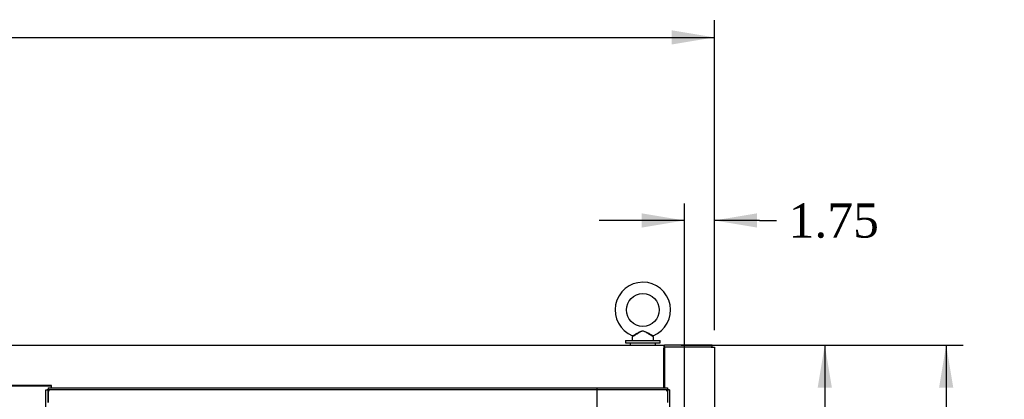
# Model space of a CAD drawing. Header units: inches. Extents: x 2 to 538, y -2 to 358.
# Tile 57 of 121: x 151 to 208, y 219 to 241. Entities that reach past the tile are written whole.
import ezdxf
from ezdxf.enums import TextEntityAlignment as Align
from ezdxf.lldxf.tags import DXFTag

# ---------------------------------------------------------------- set-up
doc = ezdxf.new("R2010")
doc.units = ezdxf.units.IN
doc.header["$MEASUREMENT"] = 0
for name, color, linetype in [('COM49886', 7, 'Continuous'), ('COM50502', 7, 'Continuous'), ('COM54274-3', 7, 'Continuous'), ('COM54321-2', 7, 'Continuous'), ('COM54323-2', 7, 'Continuous'), ('COM71137-8', 7, 'Continuous'), ('Default', 7, 'Continuous'), ('DV1_Default', 7, 'Continuous'), ('GSK11033', 7, 'Continuous'), ('SCS00681', 7, 'Continuous'), ('WAF25363', 7, 'Continuous'), ('WAL25180', 7, 'Continuous'), ('WAM254785', 7, 'Continuous')]:
    doc.layers.add(name, color=color, linetype=linetype)
doc.styles.add('SEACAD_Times_New_Roman', font='times.ttf')
tags = doc.linetypes.add('HIDDEN2', pattern=[0.1875, 0.125, -0.0625]).pattern_tags.tags
tags[6:7] = [DXFTag(74, 4), DXFTag(75, 0), DXFTag(340, '0'), DXFTag(46, 0.0), DXFTag(50, 0.0), DXFTag(44, 0.0), DXFTag(45, 0.0)]
tags[4:5] = [DXFTag(74, 4), DXFTag(75, 0), DXFTag(340, '0'), DXFTag(46, 0.0), DXFTag(50, 0.0), DXFTag(44, 0.0), DXFTag(45, 0.0)]
doc.dimstyles.new('HAMMOND_(STH_-_540x360)', dxfattribs={"dimtxt": 2, "dimasz": 2.5, "dimexe": 1, "dimexo": 1, "dimgap": 0.5, "dimtad": 0, "dimtih": 1, "dimtoh": 1, "dimzin": 0, "dimdsep": 46, "dimtxsty": 'SEACAD_Times_New_Roman', "dimblk1": '_SE_FILLED', "dimblk2": '_SE_FILLED', "dimsah": 1, "dimcen": 1, "dimadec": 0, "dimazin": 0, "dimtfac": 0.8, "dimtofl": 0, "dimtmove": 1, "dimatfit": 3, "dimfxl": 1, "dimtolj": 1, "dimtzin": 0, "dimarcsym": 0})

# ---------------------------------------------------------------- blocks, each defined once
blk = doc.blocks.new('SE')
at = {"layer": 'COM49886', "color": 7, "linetype": 'Continuous'}
for p, q in [((188.556, 221.928), (188.586, 221.928)), ((188.556, 221.803), (188.586, 221.803))]:
    blk.add_line(p, q, dxfattribs=at)
at = {"layer": 'COM50502', "color": 7, "linetype": 'Continuous'}
blk.add_arc((152.603, 219.624), 0.06, 28.02714, 75.90418, dxfattribs=at)
at = {"layer": 'COM54274-3', "color": 7, "linetype": 'Continuous'}
for p, q in [((191.323, 221.928), (188.586, 221.928)), ((188.586, 221.928), (188.586, 219.554)), ((191.323, 221.928), (191.508, 221.928)), ((191.508, 221.928), (191.508, 144.755))]:
    blk.add_line(p, q, dxfattribs=at)
at = {"layer": 'COM54321-2', "color": 7, "linetype": 'Continuous'}
for p, q in [((75.21, 222.053), (188.556, 222.053)), ((188.556, 222.053), (188.556, 221.868)), ((188.556, 222.053), (188.586, 222.053)), ((188.586, 221.928), (188.586, 222.053)), ((191.383, 222.053), (188.586, 222.053)), ((191.383, 221.928), (191.383, 222.053)), ((188.556, 219.554), (188.556, 221.868)), ((152.71, 219.683), (149.306, 219.683)), ((152.71, 219.554), (152.71, 219.683))]:
    blk.add_line(p, q, dxfattribs=at)
at = {"layer": 'COM54323-2', "color": 7, "linetype": 'Continuous'}
for q in [(149.336, 219.653), (152.68, 219.554)]:
    blk.add_line((152.68, 219.653), q, dxfattribs=at)
at = {"layer": 'COM71137-8', "color": 7, "linetype": 'Continuous'}
for p, q in [((152.382, 144.554), (152.382, 219.428)), ((152.382, 219.428), (152.458, 219.428)), ((152.507, 219.428), (152.458, 219.428)), ((152.507, 219.554), (188.757, 219.554)), ((152.507, 219.554), (152.507, 219.478)), ((152.507, 219.429), (152.507, 219.478)), ((152.567, 219.369), (152.507, 219.429)), ((152.567, 219.369), (152.567, 219.369)), ((152.567, 219.369), (152.567, 219.369)), ((152.567, 219.369), (152.567, 219.369)), ((152.567, 219.369), (152.567, 219.369)), ((188.697, 219.369), (188.697, 219.369)), ((188.697, 219.369), (188.698, 219.369)), ((188.698, 219.369), (188.697, 219.369)), ((188.698, 219.369), (188.757, 219.428)), ((188.698, 219.369), (188.698, 219.369)), ((188.757, 219.554), (188.757, 219.478)), ((188.757, 219.429), (188.757, 219.478)), ((188.757, 219.428), (188.807, 219.428)), ((188.882, 219.428), (188.807, 219.428)), ((188.882, 219.428), (188.882, 144.554))]:
    blk.add_line(p, q, dxfattribs=at)
at = {"layer": 'COM71137-8', "color": 7, "linetype": 'HIDDEN2'}
blk.add_line((152.507, 218.679), (152.507, 219.428), dxfattribs=at)
at = {"layer": 'COM71137-8', "color": 7, "linetype": 'Continuous'}
for centre, start, end in [((153.222, 220.691), 238.83881, 243.66075), ((151.245, 218.714), 26.33925, 31.16119), ((190.02, 218.714), 148.83881, 153.66075), ((188.043, 220.691), 296.33925, 301.16119)]:
    blk.add_arc(centre, 1.476, start, end, dxfattribs=at)
at = {"layer": 'DV1_Default', "color": 7, "linetype": 'HIDDEN2'}
blk.add_line((184.632, 219.553), (184.632, 183.887), dxfattribs=at)
at = {"layer": 'GSK11033', "color": 7, "linetype": 'HIDDEN2'}
for p, q in [((188.757, 219.429), (152.506, 219.429)), ((152.506, 219.428), (152.506, 218.679)), ((188.757, 219.429), (188.757, 218.679))]:
    blk.add_line(p, q, dxfattribs=at)
at = {"layer": 'GSK11033', "color": 7, "linetype": 'Continuous'}
blk.add_line((152.506, 219.429), (152.506, 219.428), dxfattribs=at)
at = {"layer": 'SCS00681', "color": 7, "linetype": 'Continuous'}
for p, q in [((186.695, 222.488), (186.695, 222.368)), ((186.73, 222.551), (186.709, 222.526)), ((187.932, 222.526), (187.911, 222.551)), ((187.945, 222.368), (187.945, 222.488))]:
    blk.add_line(p, q, dxfattribs=at)
blk.add_circle((187.32, 224.103), 0.962, dxfattribs=at)
for centre, radius, start, end in [((187.32, 224.103), 1.624, 291.82539, 248.22448), ((186.755, 222.488), 0.06, 140.32138, 180), ((187.885, 222.488), 0.06, 0, 39.67862), ((186.755, 222.368), 0.06, 180, 270), ((187.885, 222.368), 0.06, 270, 0)]:
    blk.add_arc(centre, radius, start, end, dxfattribs=at)
for points, knots in [([(186.716, 222.596), (186.716, 222.596), (186.716, 222.596), (186.719, 222.597), (186.75, 222.613), (186.794, 222.637)], [0.93312196, 0.93312196, 0.93312196, 0.93312196, 0.9375, 0.9375, 1, 1, 1, 1]), ([(186.807, 222.595), (186.763, 222.569), (186.734, 222.552), (186.728, 222.549), (186.728, 222.549), (186.728, 222.549)], [0, 0, 0, 0, 0.0625, 0.0625, 0.06863033, 0.06863033, 0.06863033, 0.06863033]), ([(186.794, 222.637), (186.838, 222.66), (186.893, 222.691), (187.009, 222.754), (187.07, 222.789), (187.164, 222.835), (187.195, 222.849), (187.261, 222.872), (187.296, 222.878), (187.366, 222.875), (187.4, 222.866), (187.465, 222.841), (187.496, 222.825), (187.589, 222.778), (187.65, 222.744), (187.765, 222.681), (187.82, 222.651), (187.882, 222.618), (187.898, 222.61), (187.919, 222.598), (187.925, 222.596), (187.925, 222.596)], [0, 0, 0, 0, 0.0625, 0.0625, 0.125, 0.125, 0.15625, 0.15625, 0.1875, 0.1875, 0.21875, 0.21875, 0.25, 0.25, 0.3125, 0.3125, 0.375, 0.375, 0.40625, 0.40625, 0.4346313, 0.4346313, 0.4346313, 0.4346313]), ([(187.913, 222.549), (187.913, 222.549), (187.892, 222.561), (187.839, 222.592), (187.816, 222.606), (187.766, 222.635), (187.74, 222.652), (187.655, 222.704), (187.596, 222.741), (187.504, 222.796), (187.474, 222.814), (187.41, 222.845), (187.377, 222.859), (187.306, 222.867), (187.27, 222.859), (187.204, 222.834), (187.173, 222.817), (187.081, 222.764), (187.02, 222.725), (186.906, 222.654), (186.851, 222.621), (186.807, 222.595)], [0.569027, 0.569027, 0.569027, 0.569027, 0.625, 0.625, 0.65625, 0.65625, 0.6875, 0.6875, 0.75, 0.75, 0.78125, 0.78125, 0.8125, 0.8125, 0.84375, 0.84375, 0.875, 0.875, 0.9375, 0.9375, 1, 1, 1, 1])]:
    blk.add_open_spline(points, degree=3, knots=knots, dxfattribs=at)
at = {"layer": 'WAF25363', "color": 7, "linetype": 'Continuous'}
for p, q in [((186.308, 222.308), (188.332, 222.308)), ((186.308, 222.308), (186.308, 222.178)), ((186.308, 222.178), (188.332, 222.178)), ((188.332, 222.178), (188.332, 222.308))]:
    blk.add_line(p, q, dxfattribs=at)
at = {"layer": 'WAL25180', "color": 7, "linetype": 'Continuous'}
for p, q in [((152.045, 219.683), (152.045, 219.653)), ((152.531, 219.653), (152.531, 219.683))]:
    blk.add_line(p, q, dxfattribs=at)
at = {"layer": 'WAM254785', "color": 7, "linetype": 'Continuous'}
for p, q in [((186.57, 222.178), (186.57, 222.053)), ((188.07, 222.053), (188.07, 222.178))]:
    blk.add_line(p, q, dxfattribs=at)
blk = doc.blocks.new('DMBLK4804')
at = {"layer": 'Default', "linetype": 'Continuous'}
for points in [[(205.494, 219.553), (205.077, 222.053), (204.661, 219.553)], [(205.494, 140.428), (204.661, 140.428), (205.077, 137.928)]]:
    blk.add_hatch(color=7, dxfattribs=at).paths.add_polyline_path(points)
at = {"layer": 'Default', "color": 7, "linetype": 'Continuous'}
for p, q in [((189.556, 222.053), (206.077, 222.053)), ((205.077, 222.053), (205.077, 181.691)), ((205.077, 178.991), (205.077, 137.928)), ((192.383, 137.928), (206.077, 137.928))]:
    blk.add_line(p, q, dxfattribs=at)
at = {"layer": 'Default', "color": 7, "linetype": 'Continuous', "style": 'SEACAD_Times_New_Roman'}
blk.add_text('84.13', height=2, dxfattribs=at).set_placement((201.665, 180.991), align=Align.TOP_LEFT)
blk = doc.blocks.new('_SE_FILLED')
at = {"color": 0}
blk.add_line((0, 0), (-1, 0), dxfattribs=at)
blk.add_solid([(0, 0), (-1, -0.1665), (-1, 0.1665), (0, 0)], dxfattribs=at)
blk = doc.blocks.new('DMBLK4805')
at = {"layer": 'Default', "linetype": 'Continuous'}
for points in [[(198.388, 219.553), (197.971, 222.053), (197.555, 219.553)], [(198.388, 204.461), (197.555, 204.461), (197.971, 201.961)]]:
    blk.add_hatch(color=7, dxfattribs=at).paths.add_polyline_path(points)
at = {"layer": 'Default', "color": 7, "linetype": 'Continuous'}
for p, q in [((189.556, 222.053), (198.971, 222.053)), ((197.971, 222.053), (197.971, 213.707)), ((197.971, 211.007), (197.971, 201.961)), ((191.605, 201.961), (198.971, 201.961))]:
    blk.add_line(p, q, dxfattribs=at)
at = {"layer": 'Default', "color": 7, "linetype": 'Continuous', "style": 'SEACAD_Times_New_Roman'}
blk.add_text('20.09', height=2, dxfattribs=at).set_placement((194.559, 213.007), align=Align.TOP_LEFT)
blk = doc.blocks.new('DMBLK4806')
at = {"layer": 'Default', "linetype": 'Continuous'}
for points in [[(187.262, 229.759), (187.262, 228.926), (189.762, 229.342)], [(194.008, 229.759), (191.508, 229.342), (194.008, 228.926)]]:
    blk.add_hatch(color=7, dxfattribs=at).paths.add_polyline_path(points)
at = {"layer": 'Default', "color": 7, "linetype": 'Continuous'}
for p, q in [((189.762, 207.617), (189.762, 230.342)), ((191.508, 222.928), (191.508, 230.342)), ((189.762, 229.342), (184.762, 229.342)), ((194.153, 229.342), (191.508, 229.342)), ((194.153, 229.342), (195.153, 229.342))]:
    blk.add_line(p, q, dxfattribs=at)
at = {"layer": 'Default', "color": 7, "linetype": 'Continuous', "style": 'SEACAD_Times_New_Roman'}
blk.add_text('1.75', height=2, dxfattribs=at).set_placement((195.853, 230.342), align=Align.TOP_LEFT)
blk = doc.blocks.new('DMBLK4831')
at = {"layer": 'Default', "linetype": 'Continuous'}
for points in [[(75.758, 240.473), (73.258, 240.056), (75.758, 239.64)], [(189.008, 240.473), (189.008, 239.64), (191.508, 240.056)]]:
    blk.add_hatch(color=7, dxfattribs=at).paths.add_polyline_path(points)
at = {"layer": 'Default', "color": 7, "linetype": 'Continuous'}
for p, q in [((73.258, 222.928), (73.258, 241.056)), ((191.508, 222.928), (191.508, 241.056)), ((73.258, 240.056), (127.513, 240.056)), ((137.254, 240.056), (191.508, 240.056))]:
    blk.add_line(p, q, dxfattribs=at)
at = {"layer": 'Default', "color": 7, "linetype": 'Continuous', "style": 'SEACAD_Times_New_Roman'}
blk.add_text('118.25', height=2, dxfattribs=at).set_placement((128.213, 241.056), align=Align.TOP_LEFT)

msp = doc.modelspace()

# ---------------------------------------------------------------- block references
at = {"layer": 'Default'}
msp.add_blockref('SE', (0, 0), dxfattribs=at)

# ---------------------------------------------------------------- dimensions: what is measured, and where the dimension line sits
at = {"layer": 'Default', "color": 7, "linetype": 'Continuous'}
for base, p1, p2, angle, picture, middle, dimtype in [((73.258, 240.056), (73.258, 221.928), (191.508, 221.928), 0, 'DMBLK4831', (132.383, 240.056), 161), ((205.077304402, 137.928317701), (188.556388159, 222.053317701), (191.383388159, 137.928317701), 90, 'DMBLK4804', (205.077304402, 179.99081737), 160), ((197.971, 201.961), (188.556, 222.053), (190.605, 201.961), 90, 'DMBLK4805', (197.971, 212.007), 160)]:
    dim = msp.add_linear_dim(base=base, p1=p1, p2=p2, angle=angle, text='\\A1;<>', dimstyle='HAMMOND_(STH_-_540x360)', override={"dimtmove": 0}, dxfattribs=at)
    dim.commit()
    dim.dimension.update_dxf_attribs({"geometry": picture, "text_midpoint": middle, "dimtype": dimtype})
dim = msp.add_linear_dim(base=(189.762, 229.342), p1=(191.508, 221.928), p2=(189.762, 206.617), text='\\A1;<>', dimstyle='HAMMOND_(STH_-_540x360)', dxfattribs=at)
dim.commit()
dim.dimension.update_dxf_attribs({"geometry": 'DMBLK4806', "text_midpoint": (195.153, 229.342), "dimtype": 160})

doc.saveas('drawing.dxf')
